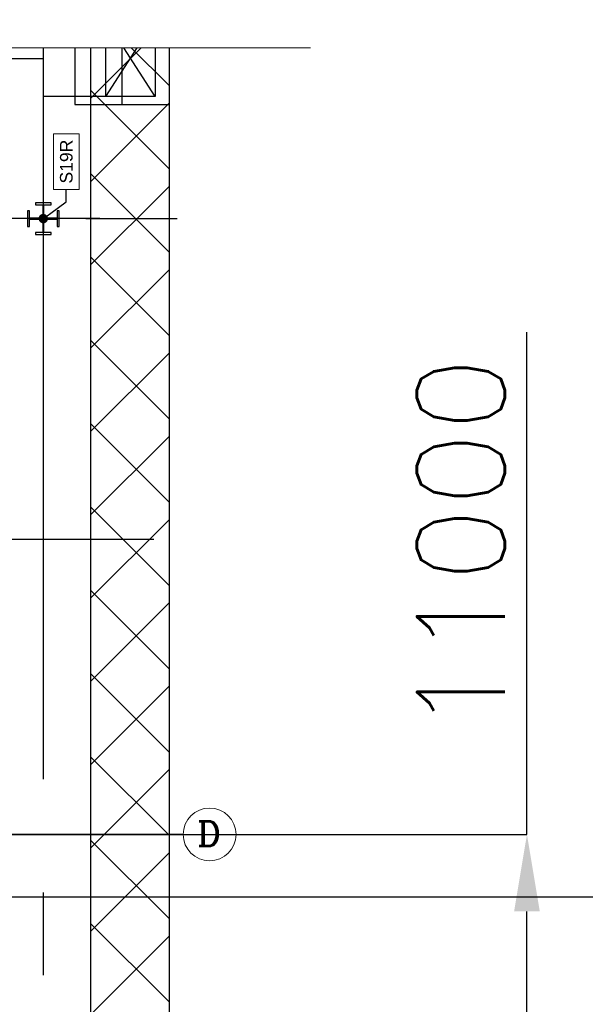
# Model space of a CAD drawing. Header units: inches. Extents: x 0 to 1544102, y -487208 to 23144100.
# Tile 35 of 256: x 55891 to 58140, y -138011 to -134093. Entities that reach past the tile are written whole.
import ezdxf
from ezdxf import colors
from ezdxf.entities.mleader import LeaderData, LeaderLine
from ezdxf.enums import TextEntityAlignment as Align
from ezdxf.math import Vec2, Vec3

# ---------------------------------------------------------------- set-up
doc = ezdxf.new("R2010")
doc.units = ezdxf.units.IN
doc.header["$LTSCALE"] = 1800
doc.header["$MEASUREMENT"] = 0
doc.linetypes.add('CENTER', pattern=[2, 1.25, -0.25, 0.25, -0.25])
doc.layers.get('0').update_dxf_attribs({"color": 253, "lineweight": 9})
for name, color, linetype in [('1_01_FURNACE', 7, 'CENTER'), ('1_01_STEEL_TIER1', 7, 'Continuous'), ('1_COLD_PA_TO_APH', 7, 'Continuous'), ('4_01_HOT_PA_TO_MILLS', 7, 'Continuous'), ('CENTER', 10, 'CENTER'), ('Column-Tags', 252, 'Continuous'), ('DIMTEXT', 132, 'Continuous'), ('DIMTEXT-CL', 132, 'CENTER'), ('GRID', 251, 'CENTER'), ('Road', 3, 'Continuous'), ('STEEL-COLUMNS-CL', 252, 'CENTER'), ('TEXT', 3, 'Continuous')]:
    doc.layers.add(name, color=color, linetype=linetype)
for name, color, linetype, lineweight in [('CEN', 2, 'CENTER', 15), ('DIM', 4, 'Continuous', 18), ('TRENCH-TRESTLE', 6, 'Continuous', 30)]:
    doc.layers.add(name, color=color, linetype=linetype, lineweight=lineweight)
doc.styles.add('ROMANC', font='ROMANC.SHX')
doc.styles.add('ROMANS', font='romans.shx')
doc.styles.get("Standard").update_dxf_attribs({"font": 'arial.ttf'})
doc.dimstyles.new('User2400', dxfattribs={"dimscale": 175, "dimtxt": 2, "dimasz": 1.75, "dimexe": 0, "dimexo": 0, "dimgap": 0.5, "dimtad": 1, "dimdec": 0, "dimlfac": 8, "dimzin": 0, "dimdsep": 46, "dimtxsty": 'ROMANS', "dimcen": 0, "dimclrd": 1, "dimclre": 1, "dimclrt": 3, "dimadec": 0, "dimazin": 0, "dimtfac": 0.09, "dimtdec": 0, "dimtix": 1, "dimtofl": 0, "dimtmove": 0, "dimatfit": 3, "dimfxl": 1, "dimtolj": 1, "dimtzin": 0, "dimarcsym": 0})

# ---------------------------------------------------------------- blocks, each defined once
blk = doc.blocks.new('COLTAG')
at = {"transparency": 16777216}
blk.add_lwpolyline([(555, 1242), (2322, 1242), (2322, 424), (555, 424)], close=True, dxfattribs=at)
blk.add_attdef('COL', text='', height=400, dxfattribs=at).set_placement((1439, 833), align=Align.MIDDLE_CENTER)
blk = doc.blocks.new('_Dot')
at = {"color": 0, "linetype": 'ByBlock', "lineweight": -2}
blk.add_line((-0.5, 0), (-1, 0), dxfattribs=at)
at = {"color": 0, "linetype": 'ByBlock', "const_width": 0.5}
blk.add_lwpolyline([(-0.25, 0, 1), (0.25, 0, 1)], format="xyb", close=True, dxfattribs=at)
blk = doc.blocks.new('*D407')
at = {"layer": 'DIM', "color": 1, "lineweight": -2, "transparency": 16777216}
for p, q in [((57907.7, -137334.9), (57907.7, -135337)), ((56393.6, -137334.9), (57907.7, -137334.9)), ((57907.7, -138403.7), (57907.7, -137641.2)), ((56393.6, -138709.9), (57907.7, -138709.9))]:
    blk.add_line(p, q, dxfattribs=at)
at = {"layer": 'DIM', "color": 1, "transparency": 16777216}
for points in [[(57856.6, -137641.2), (57958.7, -137641.2), (57907.7, -137334.9)], [(57856.6, -138403.7), (57958.7, -138403.7), (57907.7, -138709.9)]]:
    blk.add_solid(points, dxfattribs=at)
at = {"layer": 'DIM', "color": 3, "transparency": 16777216, "insert": (57645.2, -136182.9), "char_height": 350, "attachment_point": 5, "rotation": 90, "style": 'ROMANS'}
blk.add_mtext('\\A1;11000', dxfattribs=at)

msp = doc.modelspace()

# ---------------------------------------------------------------- linework, layer by layer
at = {"color": 8, "linetype": 'ByBlock'}
for p, q in [((56373.44, -134205.33), (56172.33, -134406.44)), ((56484.83, -134355.38), (56334.78, -134205.33)), ((56484.83, -134686.83), (56172.33, -134374.33)), ((56484.83, -134425.4), (56172.33, -134737.9)), ((56484.83, -135018.29), (56172.33, -134705.79)), ((56484.83, -134756.85), (56172.33, -135069.35)), ((56484.83, -135349.75), (56172.33, -135037.25)), ((56484.83, -135088.31), (56172.33, -135400.81)), ((56484.83, -135681.2), (56172.33, -135368.7)), ((56484.83, -135419.77), (56172.33, -135732.27)), ((56484.83, -136012.66), (56172.33, -135700.16)), ((56484.83, -135751.22), (56172.33, -136063.72)), ((56484.83, -136344.12), (56172.33, -136031.62)), ((56484.83, -136082.68), (56172.33, -136395.18)), ((56484.83, -136675.57), (56172.33, -136363.07)), ((56484.83, -136414.14), (56172.33, -136726.64)), ((56484.83, -137007.03), (56172.33, -136694.53)), ((56484.83, -136745.59), (56172.33, -137058.09)), ((56484.83, -137338.48), (56172.33, -137025.98)), ((56484.83, -137077.05), (56172.33, -137389.55)), ((56484.83, -137669.94), (56172.33, -137357.44)), ((56484.83, -137408.5), (56172.33, -137721)), ((56484.83, -138001.4), (56172.33, -137688.9)), ((56484.83, -137739.96), (56172.33, -138052.46))]:
    msp.add_line(p, q, dxfattribs=at)
at = {"color": 8}
msp.add_circle((56646.12, -137334.93), 105.04, dxfattribs=at)
msp.add_circle((56646.12, -137334.93), 105.04, dxfattribs=at)
at = {"layer": '1_01_FURNACE', "color": 8}
msp.add_line((56297.33, -134205.33), (56297.33, -134430.66), dxfattribs=at)
at = {"layer": '1_01_STEEL_TIER1', "color": 8}
msp.add_lwpolyline([(56047.32, -134916.19), (56047.32, -134853.69), (56039.45, -134853.69), (56039.45, -134882.94), (55986.82, -134882.94), (55986.82, -134830.31), (56016.07, -134830.31), (56016.07, -134822.44), (55953.57, -134822.44), (55953.57, -134830.31), (55982.82, -134830.31), (55982.82, -134882.94), (55930.2, -134882.94), (55930.2, -134853.69), (55922.32, -134853.69), (55922.32, -134916.19), (55930.2, -134916.19), (55930.2, -134886.94), (55982.82, -134886.94), (55982.82, -134939.56), (55953.57, -134939.56), (55953.57, -134947.44), (56016.07, -134947.44), (56016.07, -134939.56), (55986.82, -134939.56), (55986.82, -134886.94), (56039.45, -134886.94), (56039.45, -134916.19), (56047.32, -134916.19)], dxfattribs=at)
at = {"layer": '1_COLD_PA_TO_APH', "color": 8}
for p, q in [((56109.83, -134205.33), (56109.83, -134430.66)), ((56484.83, -134205.33), (56484.83, -134430.66)), ((56258.95, -134399.41), (55984.83, -134399.41))]:
    msp.add_line(p, q, dxfattribs=at)
at = {"layer": '1_COLD_PA_TO_APH', "color": 8, "elevation": 4128.13}
msp.add_lwpolyline([(56428.95, -134205.33), (56428.95, -134399.41), (56233.95, -134399.41), (56233.95, -134205.33)], dxfattribs=at)
at = {"layer": '4_01_HOT_PA_TO_MILLS', "color": 8}
for p, q in [((56233.95, -134399.41, 4128.13), (56358.14, -134205.33, 4128.13)), ((56428.95, -134399.41, 4128.13), (56304.76, -134205.33, 4128.13))]:
    msp.add_line(p, q, dxfattribs=at)
at = {"layer": 'CEN', "color": 8, "linetype": 'CENTER', "ltscale": 10}
msp.add_line((56422.41, -137334.94), (24413.08, -137334.94), dxfattribs=at)
at = {"layer": 'CENTER', "color": 8}
msp.add_line((54272.33, -134247.44), (55984.83, -134247.44), dxfattribs=at)
at = {"layer": 'DIM'}
msp.add_lwpolyline([(29443.81, -134205.33), (40944.99, -134205.33), (40944.99, -131445.04), (45545.46, -136965.61), (45545.46, -134205.33), (57046.65, -134205.33)], dxfattribs=at)
at = {"layer": 'DIMTEXT', "color": 8}
msp.add_line((56109.83, -134430.66), (56484.83, -134430.66), dxfattribs=at)
at = {"layer": 'DIMTEXT-CL', "color": 8}
for p, q in [((55984.83, -134865.56), (55984.83, -137894.98)), ((56153.58, -134884.89), (56517.29, -134884.89)), ((56153.58, -134884.89), (56517.29, -134884.89)), ((54174.83, -136159.94), (56518.22, -136159.94)), ((54389.52, -137334.94), (56429.79, -137334.94))]:
    msp.add_line(p, q, dxfattribs=at)
at = {"layer": 'GRID', "color": 8}
msp.add_line((56541.08, -137334.93), (39653.58, -137334.93), dxfattribs=at)
at = {"layer": 'Road', "color": 8}
msp.add_line((62066.08, -137584.93), (18535.19, -137584.93), dxfattribs=at)
at = {"layer": 'STEEL-COLUMNS-CL', "color": 8}
for p, q in [((55984.83, -134205.33, 163.58), (55984.83, -134859.94)), ((56209.69, -134884.95), (54157.55, -134884.94))]:
    msp.add_line(p, q, dxfattribs=at)
at = {"layer": 'TRENCH-TRESTLE', "color": 8, "ltscale": 100}
for p, q in [((56172.33, -134205.33), (56172.33, -138085.05)), ((56484.83, -134205.33), (56484.83, -138522.55))]:
    msp.add_line(p, q, dxfattribs=at)

# ---------------------------------------------------------------- texts
at = {"layer": 'TEXT', "color": 8, "style": 'ROMANC'}
msp.add_text('D', height=100, dxfattribs=at).set_placement((56596.4, -137381.94))

# ---------------------------------------------------------------- dimensions: what is measured, and where the dimension line sits
at = {"layer": 'DIM'}
dim = msp.add_linear_dim(base=(57907.67, -137334.93), p1=(56393.62, -138709.93), p2=(56393.62, -137334.93), angle=90, dimstyle='User2400', dxfattribs=at)
dim.commit()
dim.dimension.update_dxf_attribs({"geometry": '*D407', "text_midpoint": (57907.67, -136182.85), "dimtype": 160})

# ---------------------------------------------------------------- leaders
at = {"layer": 'Column-Tags', "color": 8}
ml = msp.add_multileader_block('Standard', dxfattribs=at)
ml.set_content('COLTAG', color=8, scale=0.125)
ml.set_attribute('COL', 'S19R', width=0)
ml.set_leader_properties()
ml.set_arrow_properties(name='DOT')
ml.build(insert=Vec2(0, 0))
ml.multileader.update_dxf_attribs({"text_right_attachment_type": 6, "dogleg_length": 400, "arrow_head_size": 37.5})
ctx = ml.context
ctx.base_point, ctx.char_height, ctx.arrow_head_size, ctx.landing_gap_size, ctx.plane_origin, ctx.plane_x_axis, ctx.plane_y_axis = Vec3(56076.2, -134768.44), 0.0225, 37.5, 0.0112, Vec3(55986.83, -134882.89), Vec3(0, 1), Vec3(-1, 0)
ctx.right_attachment = 6
notes = []
notes.append((ctx, [(0, (1, 1, 0), (56076.2, -134818.44), (0, 1), 50, [(0, [(55984.84, -134884.89)], 0, [])])]))
ctx.block.insert, ctx.block.rotation = Vec3(56180.31, -134837.84), 1.5707963
for ctx, leaders in notes:
    for number, flags, end, landing, length, lines in leaders:
        leader = LeaderData()
        leader.index, (leader.has_last_leader_line, leader.has_dogleg_vector, leader.attachment_direction) = number, flags
        leader.last_leader_point, leader.dogleg_vector, leader.dogleg_length = Vec3(end), Vec3(landing), length
        for number, points, colour, breaks in lines:
            line = LeaderLine()
            line.index, line.vertices, line.color, line.breaks = number, Vec3.list(points), colors.encode_raw_color(colour), breaks
            leader.lines.append(line)
        ctx.leaders.append(leader)

doc.saveas('drawing.dxf')
